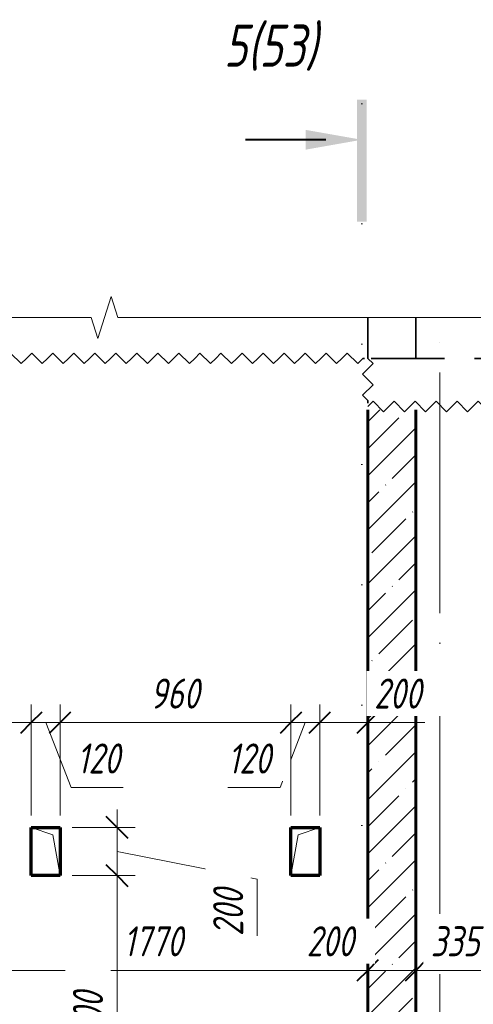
# Model space of a CAD drawing. Header units: millimetres. Extents: x -16800 to 60840, y 40904 to 48090.
# Tile 5 of 19: x -1786 to 101, y 43715 to 47808. Entities that reach past the tile are written whole.
import ezdxf

# ---------------------------------------------------------------- set-up
doc = ezdxf.new("R2010")
doc.units = ezdxf.units.MM
for name, pattern in [('01 Штриховая _4 мм_', [300, 175, -125]), ('ADSK_Линия разреза', [1000, 0, -500, 0, -500]), ('ADSK_Линия сетки', [1250, 1000, -125, 0, -125]), ('ADSK_Невидимые', [250, 150, -100]), ('ADSK_Пунктирная_п5', [250, 0, -250])]:
    doc.linetypes.add(name, pattern=pattern)
for name, color, linetype, lineweight in [('A-____-____-DIMS', 211, 'Continuous', 9), ('A-____-____-DIMS-50', 211, 'Continuous', 9), ('A-____-NOTE-TEXT', 131, 'Continuous', 20), ('A-DETL-GENF-HDLN', 90, 'ADSK_Невидимые', 20), ('A-DETL-GENF-OTLN', 92, 'Continuous', 20), ('A-DOOR-____-OTLN', 31, 'Continuous', 20), ('A-FLOR-____-MCUT', 192, 'Continuous', 50), ('A-FLOR-____-OTLN', 192, 'Continuous', 20), ('A-WALL-____-MCUT', 113, 'Continuous', 50), ('A-WALL-____-OTLN', 113, 'Continuous', 20), ('A-WALL-____-PATT', 111, 'Continuous', 50), ('G-____-____-SYMB', 111, 'ADSK_Пунктирная_п5', 20), ('S-GRID-____-OTLN', 1, 'Continuous', 9)]:
    doc.layers.add(name, color=color, linetype=linetype, lineweight=lineweight)
doc.styles.add('GOST Common_I_1', font='GOST Common Italic.ttf', dxfattribs={"width": 0.8, "height": 125})
doc.styles.add('GOST Common_I_3', font='GOST Common Italic.ttf', dxfattribs={"width": 0.8, "height": 175})
doc.dimstyles.new('ADSK_Округление_5мм__Узкий_', dxfattribs={"dimscale": 304.8, "dimtxt": 0.412449, "dimasz": 0.295276, "dimexe": 0.246063, "dimexo": 0.000538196, "dimgap": 0.065617, "dimtad": 1, "dimdec": 0, "dimlfac": 304.8, "dimrnd": 5, "dimdsep": 46, "dimtxsty": 'GOST Common_I_1', "dimblk1": 'OBLIQUE', "dimblk2": 'OBLIQUE', "dimsah": 1, "dimcen": 0.09, "dimdle": 0.246063, "dimazin": 0, "dimtfac": 1, "dimtdec": 4, "dimtix": 1, "dimtmove": 0, "dimatfit": 3, "dimfxl": 1, "dimtvp": 1, "dimtfill": 1, "dimtolj": 1, "dimtzin": 0, "dimlwd": 20, "dimlwe": 20, "dimarcsym": 2})
doc.dimstyles.new('ADSK_Округление_5мм__Узкий__1', dxfattribs={"dimscale": 304.8, "dimtxt": 0.412449, "dimasz": 0.295276, "dimexe": 0.246063, "dimexo": 0.000538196, "dimgap": 0.065617, "dimtad": 1, "dimdec": 0, "dimlfac": 304.8, "dimrnd": 5, "dimdsep": 46, "dimtxsty": 'GOST Common_I_1', "dimblk1": 'OBLIQUE', "dimblk2": 'OBLIQUE', "dimsah": 1, "dimcen": 0.09, "dimdle": 0.246063, "dimazin": 0, "dimtfac": 1, "dimtdec": 4, "dimtix": 1, "dimtmove": 1, "dimatfit": 3, "dimfxl": 1, "dimtvp": 1, "dimtfill": 1, "dimtolj": 1, "dimtzin": 0, "dimlwd": 20, "dimlwe": 20, "dimarcsym": 2})
doc.dimstyles.new('ADSK_Округление_5мм__Узкий__2', dxfattribs={"dimscale": 304.8, "dimtxt": 0.412449, "dimasz": 0.295276, "dimexe": 0.246063, "dimexo": 0.000538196, "dimgap": 0.065617, "dimtad": 1, "dimdec": 0, "dimlfac": 304.8, "dimrnd": 5, "dimdsep": 46, "dimtxsty": 'GOST Common_I_1', "dimblk1": 'OBLIQUE', "dimblk2": 'OBLIQUE', "dimsah": 1, "dimcen": 0.09, "dimdle": 0.246063, "dimazin": 0, "dimtfac": 1, "dimtdec": 4, "dimtix": 1, "dimtmove": 2, "dimatfit": 3, "dimfxl": 1, "dimtvp": 1, "dimtfill": 1, "dimtolj": 1, "dimtzin": 0, "dimlwd": 20, "dimlwe": 20, "dimarcsym": 2})

# ---------------------------------------------------------------- blocks, each defined once
blk = doc.blocks.new('ADSK_Дверь_ПроемПрямоугольный - ADSK_Дверь_ПроемПрямоугольный-1820829-КЖ1_Р_ВЭ15_Опалубка_2')
at = {"layer": 'A-DETL-GENF-HDLN'}
for p, q in [((31880.3, 44450), (32000.3, 44450)), ((31880.3, 44250), (31880.3, 44450)), ((32000.3, 44450), (32000.3, 44250))]:
    blk.add_line(p, q, dxfattribs=at)
at = {"layer": 'A-DETL-GENF-OTLN'}
for p, q in [((31880.3, 44250), (31910.3, 44420)), ((31910.3, 44420), (32000.3, 44450))]:
    blk.add_line(p, q, dxfattribs=at)
blk = doc.blocks.new('ADSK_Дверь_ПроемПрямоугольный - ADSK_Дверь_ПроемПрямоугольный-1820392-КЖ1_Р_ВЭ15_Опалубка_2')
at = {"layer": 'A-DETL-GENF-HDLN'}
for p, q in [((30920.3, 44450), (30800.3, 44450)), ((30800.3, 44450), (30800.3, 44250)), ((30920.3, 44250), (30920.3, 44450))]:
    blk.add_line(p, q, dxfattribs=at)
at = {"layer": 'A-DETL-GENF-OTLN'}
for p, q in [((30890.3, 44420), (30800.3, 44450)), ((30920.3, 44250), (30890.3, 44420))]:
    blk.add_line(p, q, dxfattribs=at)
blk = doc.blocks.new('ADSK_Обрыв_Линия - ADSK_Обрыв_линия-1421234-КЖ1_Р_ВЭ15_Опалубка_2')
at = {"layer": 'A-DETL-GENF-OTLN'}
for p, q in [((27430, 46570), (31049.5, 46570)), ((31160.8, 46570), (34779, 46570))]:
    blk.add_line(p, q, dxfattribs=at)
blk = doc.blocks.new('Последовательность узлов - 3мм масшт 15-V3-КЖ1_Р_ВЭ15_Опалубка_2')
at = {"layer": 'A-DETL-GENF-OTLN'}
for p, q in [((27630, 46400), (27651.875, 46421.875)), ((27695.625, 46378.125), (27651.875, 46421.875)), ((27717.5, 46400), (27739.375, 46421.875)), ((27783.125, 46378.125), (27739.375, 46421.875)), ((27805, 46400), (27826.875, 46421.875)), ((27870.625, 46378.125), (27826.875, 46421.875)), ((27892.5, 46400), (27914.375, 46421.875)), ((27958.125, 46378.125), (27914.375, 46421.875)), ((27980, 46400), (28001.875, 46421.875)), ((28045.625, 46378.125), (28001.875, 46421.875)), ((28067.5, 46400), (28089.375, 46421.875)), ((28133.125, 46378.125), (28089.375, 46421.875)), ((28155, 46400), (28176.875, 46421.875)), ((28220.625, 46378.125), (28176.875, 46421.875)), ((28242.5, 46400), (28264.375, 46421.875)), ((28308.125, 46378.125), (28264.375, 46421.875)), ((28330, 46400), (28351.875, 46421.875)), ((28395.625, 46378.125), (28351.875, 46421.875)), ((28417.5, 46400), (28439.375, 46421.875)), ((28483.125, 46378.125), (28439.375, 46421.875)), ((28505, 46400), (28526.875, 46421.875)), ((28570.625, 46378.125), (28526.875, 46421.875)), ((28592.5, 46400), (28614.375, 46421.875)), ((28658.125, 46378.125), (28614.375, 46421.875)), ((28680, 46400), (28701.875, 46421.875)), ((28745.625, 46378.125), (28701.875, 46421.875)), ((28767.5, 46400), (28789.375, 46421.875)), ((28833.125, 46378.125), (28789.375, 46421.875)), ((28855, 46400), (28876.875, 46421.875)), ((28920.625, 46378.125), (28876.875, 46421.875)), ((28942.5, 46400), (28964.375, 46421.875)), ((29008.125, 46378.125), (28964.375, 46421.875)), ((29030, 46400), (29051.875, 46421.875)), ((29095.625, 46378.125), (29051.875, 46421.875)), ((29117.5, 46400), (29139.375, 46421.875)), ((29183.125, 46378.125), (29139.375, 46421.875)), ((29205, 46400), (29226.875, 46421.875)), ((29270.625, 46378.125), (29226.875, 46421.875)), ((29292.5, 46400), (29314.375, 46421.875)), ((29358.125, 46378.125), (29314.375, 46421.875)), ((29380, 46400), (29401.875, 46421.875)), ((29445.625, 46378.125), (29401.875, 46421.875)), ((29467.5, 46400), (29489.375, 46421.875)), ((29533.125, 46378.125), (29489.375, 46421.875)), ((29555, 46400), (29576.875, 46421.875)), ((29620.625, 46378.125), (29576.875, 46421.875)), ((29642.5, 46400), (29664.375, 46421.875)), ((29708.125, 46378.125), (29664.375, 46421.875)), ((29730, 46400), (29751.875, 46421.875)), ((29795.625, 46378.125), (29751.875, 46421.875)), ((29817.5, 46400), (29839.375, 46421.875)), ((29883.125, 46378.125), (29839.375, 46421.875)), ((29905, 46400), (29926.875, 46421.875)), ((29970.625, 46378.125), (29926.875, 46421.875)), ((29992.5, 46400), (30014.375, 46421.875)), ((30058.125, 46378.125), (30014.375, 46421.875)), ((30080, 46400), (30101.875, 46421.875)), ((30145.625, 46378.125), (30101.875, 46421.875)), ((30167.5, 46400), (30189.375, 46421.875)), ((30233.125, 46378.125), (30189.375, 46421.875)), ((30255, 46400), (30276.875, 46421.875)), ((30320.625, 46378.125), (30276.875, 46421.875)), ((30342.5, 46400), (30364.375, 46421.875)), ((30408.125, 46378.125), (30364.375, 46421.875)), ((30430, 46400), (30451.875, 46421.875)), ((30495.625, 46378.125), (30451.875, 46421.875)), ((30517.5, 46400), (30539.375, 46421.875)), ((30583.125, 46378.125), (30539.375, 46421.875)), ((30605, 46400), (30626.875, 46421.875)), ((30670.625, 46378.125), (30626.875, 46421.875)), ((30692.5, 46400), (30714.375, 46421.875)), ((30758.125, 46378.125), (30714.375, 46421.875)), ((30780, 46400), (30801.875, 46421.875)), ((30845.625, 46378.125), (30801.875, 46421.875)), ((30867.5, 46400), (30889.375, 46421.875)), ((30933.125, 46378.125), (30889.375, 46421.875)), ((30955, 46400), (30976.875, 46421.875)), ((31020.625, 46378.125), (30976.875, 46421.875)), ((31042.5, 46400), (31064.375, 46421.875)), ((31108.125, 46378.125), (31064.375, 46421.875)), ((31130, 46400), (31151.875, 46421.875)), ((31195.625, 46378.125), (31151.875, 46421.875)), ((31217.5, 46400), (31239.375, 46421.875)), ((31283.125, 46378.125), (31239.375, 46421.875)), ((31305, 46400), (31326.875, 46421.875)), ((31370.625, 46378.125), (31326.875, 46421.875)), ((31392.5, 46400), (31414.375, 46421.875)), ((31458.125, 46378.125), (31414.375, 46421.875)), ((31480, 46400), (31501.875, 46421.875)), ((31545.625, 46378.125), (31501.875, 46421.875)), ((31567.5, 46400), (31589.375, 46421.875)), ((31633.125, 46378.125), (31589.375, 46421.875)), ((31655, 46400), (31676.875, 46421.875)), ((31720.625, 46378.125), (31676.875, 46421.875)), ((31742.5, 46400), (31764.375, 46421.875)), ((31808.125, 46378.125), (31764.375, 46421.875)), ((31830, 46400), (31851.875, 46421.875)), ((31895.625, 46378.125), (31851.875, 46421.875)), ((31917.5, 46400), (31939.375, 46421.875)), ((31983.125, 46378.125), (31939.375, 46421.875)), ((32005, 46400), (32026.875, 46421.875)), ((32070.625, 46378.125), (32026.875, 46421.875)), ((32092.5, 46400), (32114.375, 46421.875)), ((32158.125, 46378.125), (32114.375, 46421.875)), ((27717.5, 46400), (27695.625, 46378.125)), ((27805, 46400), (27783.125, 46378.125)), ((27892.5, 46400), (27870.625, 46378.125)), ((27980, 46400), (27958.125, 46378.125)), ((28067.5, 46400), (28045.625, 46378.125)), ((28155, 46400), (28133.125, 46378.125)), ((28242.5, 46400), (28220.625, 46378.125)), ((28330, 46400), (28308.125, 46378.125)), ((28417.5, 46400), (28395.625, 46378.125)), ((28505, 46400), (28483.125, 46378.125)), ((28592.5, 46400), (28570.625, 46378.125)), ((28680, 46400), (28658.125, 46378.125)), ((28767.5, 46400), (28745.625, 46378.125)), ((28855, 46400), (28833.125, 46378.125)), ((28942.5, 46400), (28920.625, 46378.125)), ((29030, 46400), (29008.125, 46378.125)), ((29117.5, 46400), (29095.625, 46378.125)), ((29205, 46400), (29183.125, 46378.125)), ((29292.5, 46400), (29270.625, 46378.125)), ((29380, 46400), (29358.125, 46378.125)), ((29467.5, 46400), (29445.625, 46378.125)), ((29555, 46400), (29533.125, 46378.125)), ((29642.5, 46400), (29620.625, 46378.125)), ((29730, 46400), (29708.125, 46378.125)), ((29817.5, 46400), (29795.625, 46378.125)), ((29905, 46400), (29883.125, 46378.125)), ((29992.5, 46400), (29970.625, 46378.125)), ((30080, 46400), (30058.125, 46378.125)), ((30167.5, 46400), (30145.625, 46378.125)), ((30255, 46400), (30233.125, 46378.125)), ((30342.5, 46400), (30320.625, 46378.125)), ((30430, 46400), (30408.125, 46378.125)), ((30517.5, 46400), (30495.625, 46378.125)), ((30605, 46400), (30583.125, 46378.125)), ((30692.5, 46400), (30670.625, 46378.125)), ((30780, 46400), (30758.125, 46378.125)), ((30867.5, 46400), (30845.625, 46378.125)), ((30955, 46400), (30933.125, 46378.125)), ((31042.5, 46400), (31020.625, 46378.125)), ((31130, 46400), (31108.125, 46378.125)), ((31217.5, 46400), (31195.625, 46378.125)), ((31305, 46400), (31283.125, 46378.125)), ((31392.5, 46400), (31370.625, 46378.125)), ((31480, 46400), (31458.125, 46378.125)), ((31567.5, 46400), (31545.625, 46378.125)), ((31655, 46400), (31633.125, 46378.125)), ((31742.5, 46400), (31720.625, 46378.125)), ((31830, 46400), (31808.125, 46378.125)), ((31917.5, 46400), (31895.625, 46378.125)), ((32005, 46400), (31983.125, 46378.125)), ((32092.5, 46400), (32070.625, 46378.125)), ((32180, 46400), (32158.125, 46378.125))]:
    blk.add_line(p, q, dxfattribs=at)
blk = doc.blocks.new('Последовательность узлов - 3мм масшт 15-1752345-КЖ1_Р_ВЭ15_Опалубка_2')
at = {"layer": 'A-DETL-GENF-OTLN'}
for p, q in [((27430, 46200), (27451.875, 46221.875)), ((27495.625, 46178.125), (27451.875, 46221.875)), ((27517.5, 46200), (27539.375, 46221.875)), ((27583.125, 46178.125), (27539.375, 46221.875)), ((27517.5, 46200), (27495.625, 46178.125)), ((27605, 46200), (27583.125, 46178.125))]:
    blk.add_line(p, q, dxfattribs=at)
blk = doc.blocks.new('Последовательность узлов - 3мм масшт 15-V4-КЖ1_Р_ВЭ15_Опалубка_2')
at = {"layer": 'A-DETL-GENF-OTLN'}
for p, q in [((32200, 46200), (32221.9, 46221.9)), ((32265.6, 46178.1), (32221.9, 46221.9)), ((32287.5, 46200), (32309.4, 46221.9)), ((32353.1, 46178.1), (32309.4, 46221.9)), ((32375, 46200), (32396.9, 46221.9)), ((32440.6, 46178.1), (32396.9, 46221.9)), ((32462.5, 46200), (32484.4, 46221.9)), ((32528.1, 46178.1), (32484.4, 46221.9)), ((32550, 46200), (32571.9, 46221.9)), ((32615.6, 46178.1), (32571.9, 46221.9)), ((32637.5, 46200), (32659.4, 46221.9)), ((32703.1, 46178.1), (32659.4, 46221.9)), ((32725, 46200), (32746.9, 46221.9)), ((32790.6, 46178.1), (32746.9, 46221.9)), ((32812.5, 46200), (32834.4, 46221.9)), ((32878.1, 46178.1), (32834.4, 46221.9)), ((32900, 46200), (32921.9, 46221.9)), ((32965.6, 46178.1), (32921.9, 46221.9)), ((32987.5, 46200), (33009.4, 46221.9)), ((33053.1, 46178.1), (33009.4, 46221.9)), ((33075, 46200), (33096.9, 46221.9)), ((33140.6, 46178.1), (33096.9, 46221.9)), ((33162.5, 46200), (33184.4, 46221.9)), ((33228.1, 46178.1), (33184.4, 46221.9)), ((33250, 46200), (33271.9, 46221.9)), ((33315.6, 46178.1), (33271.9, 46221.9)), ((33337.5, 46200), (33359.4, 46221.9)), ((33403.1, 46178.1), (33359.4, 46221.9)), ((33425, 46200), (33446.9, 46221.9)), ((33490.6, 46178.1), (33446.9, 46221.9)), ((33512.5, 46200), (33534.4, 46221.9)), ((33578.1, 46178.1), (33534.4, 46221.9)), ((33600, 46200), (33621.9, 46221.9)), ((33665.6, 46178.1), (33621.9, 46221.9)), ((33687.5, 46200), (33709.4, 46221.9)), ((33753.1, 46178.1), (33709.4, 46221.9)), ((33775, 46200), (33796.9, 46221.9)), ((33840.6, 46178.1), (33796.9, 46221.9)), ((33862.5, 46200), (33884.4, 46221.9)), ((33928.1, 46178.1), (33884.4, 46221.9)), ((33950, 46200), (33971.9, 46221.9)), ((34015.6, 46178.1), (33971.9, 46221.9)), ((34037.5, 46200), (34059.4, 46221.9)), ((34103.1, 46178.1), (34059.4, 46221.9)), ((34125, 46200), (34146.9, 46221.9)), ((34190.6, 46178.1), (34146.9, 46221.9)), ((34212.5, 46200), (34234.4, 46221.9)), ((34278.1, 46178.1), (34234.4, 46221.9)), ((34300, 46200), (34321.9, 46221.9)), ((34365.6, 46178.1), (34321.9, 46221.9)), ((34387.5, 46200), (34409.4, 46221.9)), ((34453.1, 46178.1), (34409.4, 46221.9)), ((34475, 46200), (34496.9, 46221.9)), ((34540.6, 46178.1), (34496.9, 46221.9)), ((34562.5, 46200), (34584.4, 46221.9)), ((34628.1, 46178.1), (34584.4, 46221.9)), ((34650, 46200), (34671.9, 46221.9)), ((34715.6, 46178.1), (34671.9, 46221.9)), ((32287.5, 46200), (32265.6, 46178.1)), ((32375, 46200), (32353.1, 46178.1)), ((32462.5, 46200), (32440.6, 46178.1)), ((32550, 46200), (32528.1, 46178.1)), ((32637.5, 46200), (32615.6, 46178.1)), ((32725, 46200), (32703.1, 46178.1)), ((32812.5, 46200), (32790.6, 46178.1)), ((32900, 46200), (32878.1, 46178.1)), ((32987.5, 46200), (32965.6, 46178.1)), ((33075, 46200), (33053.1, 46178.1)), ((33162.5, 46200), (33140.6, 46178.1)), ((33250, 46200), (33228.1, 46178.1)), ((33337.5, 46200), (33315.6, 46178.1)), ((33425, 46200), (33403.1, 46178.1)), ((33512.5, 46200), (33490.6, 46178.1)), ((33600, 46200), (33578.1, 46178.1)), ((33687.5, 46200), (33665.6, 46178.1)), ((33775, 46200), (33753.1, 46178.1)), ((33862.5, 46200), (33840.6, 46178.1)), ((33950, 46200), (33928.1, 46178.1)), ((34037.5, 46200), (34015.6, 46178.1)), ((34125, 46200), (34103.1, 46178.1)), ((34212.5, 46200), (34190.6, 46178.1)), ((34300, 46200), (34278.1, 46178.1)), ((34387.5, 46200), (34365.6, 46178.1)), ((34475, 46200), (34453.1, 46178.1)), ((34562.5, 46200), (34540.6, 46178.1)), ((34650, 46200), (34628.1, 46178.1)), ((34737.5, 46200), (34715.6, 46178.1))]:
    blk.add_line(p, q, dxfattribs=at)
blk = doc.blocks.new('Разрез - Номер вида и Номер листа спереди_3_5 мм-6455-КЖ1_Р_ВЭ15_Опалубка_2')
at = {"layer": 'G-____-____-SYMB', "linetype": 'Continuous', "lineweight": 9}
for points in [[(27425.3, 46969), (27385.4, 46969), (27385.4, 47475.6), (27425.3, 47475.6)], [(27171.4, 47350.1), (27405.1, 47308.9), (27171.4, 47267.7)]]:
    blk.add_hatch(color=256, dxfattribs=at).paths.add_polyline_path(points)
at = {"layer": 'G-____-____-SYMB', "linetype": 'Continuous', "lineweight": 40}
blk.add_line((27255.1, 47308.9), (26921.9, 47308.9), dxfattribs=at)
blk = doc.blocks.new('DIMBLOCK15-КЖ1_Р_ВЭ15_Опалубка_2')
at = {"layer": 'A-____-____-DIMS-50', "lineweight": 40}
for p, q in [((-2108.2, 43856.1), (-2063.2, 43901.1)), ((-338.2, 43856.1), (-293.2, 43901.1)), ((-2108.2, 43856.1), (-2153.2, 43811.1)), ((-338.2, 43856.1), (-383.2, 43811.1))]:
    blk.add_line(p, q, dxfattribs=at)
at = {"layer": 'A-____-____-DIMS-50', "lineweight": 20}
for p, q in [((-2108.2, 43856.1), (-2108.2, 43869.7)), ((-2108.2, 43856.1), (-338.2, 43856.1)), ((-2108.2, 43856.1), (-2108.2, 43781.1)), ((-338.2, 43856.1), (-338.2, 43869.7)), ((-338.2, 43856.1), (-338.2, 43781.1))]:
    blk.add_line(p, q, dxfattribs=at)
at = {"layer": 'A-____-____-DIMS-50', "color": 0, "lineweight": 20, "insert": (-1354.2, 44039.4), "char_height": 125, "width": 314.499, "attachment_point": 1, "line_spacing_factor": 1.022761, "style": 'GOST Common_I_1', "bg_fill": 3, "box_fill_scale": 1.25, "bg_fill_color": 256, "bg_fill_true_color": 13158600, "bg_fill_transparency": 0}
blk.add_mtext('1770', dxfattribs=at)
blk = doc.blocks.new('_Oblique')
at = {"color": 0, "linetype": 'ByBlock', "lineweight": -2}
blk.add_line((-0.5, -0.5), (0.5, 0.5), dxfattribs=at)
blk = doc.blocks.new('DIMBLOCK16-КЖ1_Р_ВЭ15_Опалубка_2')
at = {"layer": 'A-____-____-DIMS-50', "lineweight": 40}
for p, q in [((-338.2, 43856.1), (-293.2, 43901.1)), ((-138.2, 43856.1), (-93.2, 43901.1)), ((-338.2, 43856.1), (-383.2, 43811.1)), ((-138.2, 43856.1), (-183.2, 43811.1))]:
    blk.add_line(p, q, dxfattribs=at)
at = {"layer": 'A-____-____-DIMS-50', "lineweight": 20}
for p, q in [((-592.1, 43856.1), (-356.2, 43856.1)), ((-356.2, 43856.1), (-238.2, 43856.1)), ((-338.2, 43856.1), (-338.2, 43869.7)), ((-338.2, 43856.1), (-138.2, 43856.1)), ((-338.2, 43856.1), (-338.2, 43781.1)), ((-138.2, 43856.1), (-138.2, 43869.7)), ((-138.2, 43856.1), (-138.2, 43781.1))]:
    blk.add_line(p, q, dxfattribs=at)
at = {"layer": 'A-____-____-DIMS-50', "color": 0, "lineweight": 20, "insert": (-592.1, 44039.4), "char_height": 125, "width": 253.133, "attachment_point": 1, "line_spacing_factor": 1.022761, "style": 'GOST Common_I_1', "bg_fill": 3, "box_fill_scale": 1.25, "bg_fill_color": 256, "bg_fill_true_color": 13158600, "bg_fill_transparency": 0}
blk.add_mtext('200', dxfattribs=at)
blk = doc.blocks.new('DIMBLOCK17-КЖ1_Р_ВЭ15_Опалубка_2')
at = {"layer": 'A-____-____-DIMS-50', "lineweight": 20}
for p, q in [((196.8, 43856.1), (196.8, 44105.6)), ((-138.2, 43856.1), (-138.2, 43869.7)), ((-138.2, 43856.1), (196.8, 43856.1)), ((-138.2, 43856.1), (-138.2, 43781.1)), ((196.8, 43856.1), (196.8, 43781.1))]:
    blk.add_line(p, q, dxfattribs=at)
at = {"layer": 'A-____-____-DIMS-50', "lineweight": 40}
for p, q in [((-138.2, 43856.1), (-93.2, 43901.1)), ((196.8, 43856.1), (241.8, 43901.1)), ((-138.2, 43856.1), (-183.2, 43811.1)), ((196.8, 43856.1), (151.8, 43811.1))]:
    blk.add_line(p, q, dxfattribs=at)
at = {"layer": 'A-____-____-DIMS-50', "color": 0, "lineweight": 20, "insert": (-76.1, 44039.4), "char_height": 125, "width": 253.133, "attachment_point": 1, "line_spacing_factor": 1.022761, "style": 'GOST Common_I_1', "bg_fill": 3, "box_fill_scale": 1.25, "bg_fill_color": 256, "bg_fill_true_color": 13158600, "bg_fill_transparency": 0}
blk.add_mtext('335', dxfattribs=at)
blk = doc.blocks.new('DIMBLOCK31-КЖ1_Р_ВЭ15_Опалубка_2')
at = {"layer": 'A-____-____-DIMS-50', "lineweight": 20}
for p, q in [((-537.9, 44886), (-537.9, 44961)), ((-338.2, 44886), (-338.2, 44961)), ((-263.2, 44886), (-537.9, 44886)), ((-537.9, 44886), (-537.9, 44500)), ((-336.6, 44886), (-438, 44886)), ((-338.2, 44886), (-338.2, 44872.3)), ((-100.7, 44886), (-336.6, 44886))]:
    blk.add_line(p, q, dxfattribs=at)
at = {"layer": 'A-____-____-DIMS-50', "lineweight": 40}
for p, q in [((-537.9, 44886), (-492.9, 44931)), ((-338.2, 44886), (-293.2, 44931)), ((-537.9, 44886), (-582.9, 44841)), ((-338.2, 44886), (-383.2, 44841))]:
    blk.add_line(p, q, dxfattribs=at)
at = {"layer": 'A-____-____-DIMS-50', "color": 0, "lineweight": 20, "insert": (-311.6, 45069.3), "char_height": 125, "width": 253.133, "attachment_point": 1, "line_spacing_factor": 1.022761, "style": 'GOST Common_I_1', "bg_fill": 3, "box_fill_scale": 1.25, "bg_fill_color": 256, "bg_fill_true_color": 13158600, "bg_fill_transparency": 0}
blk.add_mtext('200', dxfattribs=at)
blk = doc.blocks.new('DIMBLOCK32-КЖ1_Р_ВЭ15_Опалубка_2')
at = {"layer": 'A-____-____-DIMS-50', "lineweight": 20}
for p, q in [((-657.9, 44886), (-657.9, 44961)), ((-537.9, 44886), (-537.9, 44961)), ((-703.1, 44616), (-597.9, 44886)), ((-537.9, 44886), (-657.9, 44886)), ((-657.9, 44886), (-657.9, 44500)), ((-537.9, 44886), (-537.9, 44500)), ((-919.9, 44616), (-703.1, 44616))]:
    blk.add_line(p, q, dxfattribs=at)
at = {"layer": 'A-____-____-DIMS-50', "lineweight": 40}
for p, q in [((-657.9, 44886), (-612.9, 44931)), ((-537.9, 44886), (-492.9, 44931)), ((-657.9, 44886), (-702.9, 44841)), ((-537.9, 44886), (-582.9, 44841))]:
    blk.add_line(p, q, dxfattribs=at)
at = {"layer": 'A-____-____-DIMS-50', "color": 0, "lineweight": 20, "insert": (-919.9, 44799.3), "char_height": 125, "width": 230.121, "attachment_point": 1, "line_spacing_factor": 1.022761, "style": 'GOST Common_I_1', "bg_fill": 3, "box_fill_scale": 1.25, "bg_fill_color": 256, "bg_fill_true_color": 13158600, "bg_fill_transparency": 0}
blk.add_mtext('120', dxfattribs=at)
blk = doc.blocks.new('DIMBLOCK33-КЖ1_Р_ВЭ15_Опалубка_2')
at = {"layer": 'A-____-____-DIMS-50', "lineweight": 20}
for p, q in [((-1617.9, 44886), (-1617.9, 44961)), ((-657.9, 44886), (-657.9, 44961)), ((-657.9, 44886), (-1617.9, 44886)), ((-1617.9, 44886), (-1617.9, 44500)), ((-657.9, 44886), (-657.9, 44500))]:
    blk.add_line(p, q, dxfattribs=at)
at = {"layer": 'A-____-____-DIMS-50', "lineweight": 40}
for p, q in [((-1617.9, 44886), (-1572.9, 44931)), ((-657.9, 44886), (-612.9, 44931)), ((-1617.9, 44886), (-1662.9, 44841)), ((-657.9, 44886), (-702.9, 44841))]:
    blk.add_line(p, q, dxfattribs=at)
at = {"layer": 'A-____-____-DIMS-50', "color": 0, "lineweight": 20, "insert": (-1243.4, 45069.3), "char_height": 125, "width": 253.133, "attachment_point": 1, "line_spacing_factor": 1.022761, "style": 'GOST Common_I_1', "bg_fill": 3, "box_fill_scale": 1.25, "bg_fill_color": 256, "bg_fill_true_color": 13158600, "bg_fill_transparency": 0}
blk.add_mtext('960', dxfattribs=at)
blk = doc.blocks.new('DIMBLOCK34-КЖ1_Р_ВЭ15_Опалубка_2')
at = {"layer": 'A-____-____-DIMS-50', "lineweight": 20}
for p, q in [((-1737.9, 44886), (-1737.9, 44961)), ((-1617.9, 44886), (-1617.9, 44961)), ((-1617.9, 44886), (-1737.9, 44886)), ((-1737.9, 44886), (-1737.9, 44500)), ((-1572.7, 44616), (-1677.9, 44886)), ((-1617.9, 44886), (-1617.9, 44500)), ((-1355.9, 44616), (-1572.7, 44616))]:
    blk.add_line(p, q, dxfattribs=at)
at = {"layer": 'A-____-____-DIMS-50', "lineweight": 40}
for p, q in [((-1737.9, 44886), (-1692.9, 44931)), ((-1617.9, 44886), (-1572.9, 44931)), ((-1737.9, 44886), (-1782.9, 44841)), ((-1617.9, 44886), (-1662.9, 44841))]:
    blk.add_line(p, q, dxfattribs=at)
at = {"layer": 'A-____-____-DIMS-50', "color": 0, "lineweight": 20, "insert": (-1547.7, 44799.3), "char_height": 125, "width": 230.121, "attachment_point": 1, "line_spacing_factor": 1.022761, "style": 'GOST Common_I_1', "bg_fill": 3, "box_fill_scale": 1.25, "bg_fill_color": 256, "bg_fill_true_color": 13158600, "bg_fill_transparency": 0}
blk.add_mtext('120', dxfattribs=at)
blk = doc.blocks.new('DIMBLOCK35-КЖ1_Р_ВЭ15_Опалубка_2')
at = {"layer": 'A-____-____-DIMS-50', "lineweight": 20}
for p, q in [((-2108.2, 44886), (-2108.2, 44961)), ((-1737.9, 44886), (-1737.9, 44961)), ((-1737.9, 44886), (-2183.2, 44886)), ((-2108.2, 44886), (-2108.2, 44872.3)), ((-1737.9, 44886), (-1737.9, 44500))]:
    blk.add_line(p, q, dxfattribs=at)
at = {"layer": 'A-____-____-DIMS-50', "lineweight": 40}
for p, q in [((-2108.2, 44886), (-2063.2, 44931)), ((-1737.9, 44886), (-1692.9, 44931)), ((-2108.2, 44886), (-2153.2, 44841)), ((-1737.9, 44886), (-1782.9, 44841))]:
    blk.add_line(p, q, dxfattribs=at)
at = {"layer": 'A-____-____-DIMS-50', "color": 0, "lineweight": 20, "insert": (-2028.5, 45069.3), "char_height": 125, "width": 253.133, "attachment_point": 1, "line_spacing_factor": 1.022761, "style": 'GOST Common_I_1', "bg_fill": 3, "box_fill_scale": 1.25, "bg_fill_color": 256, "bg_fill_true_color": 13158600, "bg_fill_transparency": 0}
blk.add_mtext('370', dxfattribs=at)
blk = doc.blocks.new('DIMBLOCK36-КЖ1_Р_ВЭ15_Опалубка_2')
at = {"layer": 'A-____-____-DIMS-50', "lineweight": 40}
for p, q in [((-1381.2, 44450), (-1426.2, 44495)), ((-1381.2, 44450), (-1336.2, 44405)), ((-1381.2, 44250), (-1426.2, 44295)), ((-1381.2, 44250), (-1336.2, 44205))]:
    blk.add_line(p, q, dxfattribs=at)
at = {"layer": 'A-____-____-DIMS-50', "lineweight": 20}
for p, q in [((-1381.2, 44525), (-1381.2, 44250)), ((-1381.2, 44450), (-1567.9, 44450)), ((-1381.2, 44450), (-1306.2, 44450)), ((-798.1, 44234.9), (-1381.2, 44350)), ((-1381.2, 44250), (-1567.9, 44250)), ((-1381.2, 44250), (-1306.2, 44250)), ((-798.1, 43998.9), (-798.1, 44234.9))]:
    blk.add_line(p, q, dxfattribs=at)
at = {"layer": 'A-____-____-DIMS-50', "color": 0, "lineweight": 20, "insert": (-981.4, 43998.9), "char_height": 125, "width": 253.133, "attachment_point": 1, "rotation": 90, "line_spacing_factor": 1.022761, "style": 'GOST Common_I_1', "bg_fill": 3, "box_fill_scale": 1.25, "bg_fill_color": 256, "bg_fill_true_color": 13158600, "bg_fill_transparency": 0}
blk.add_mtext('200', dxfattribs=at)
blk = doc.blocks.new('DIMBLOCK37-КЖ1_Р_ВЭ15_Опалубка_2')
at = {"layer": 'A-____-____-DIMS-50', "lineweight": 40}
for p, q in [((-1381.2, 44250), (-1426.2, 44295)), ((-1381.2, 44250), (-1336.2, 44205)), ((-1381.2, 43250), (-1426.2, 43295)), ((-1381.2, 43250), (-1336.2, 43205))]:
    blk.add_line(p, q, dxfattribs=at)
at = {"layer": 'A-____-____-DIMS-50', "lineweight": 20}
for p, q in [((-1381.2, 44250), (-1567.9, 44250)), ((-1381.2, 44250), (-1381.2, 43175)), ((-1381.2, 44250), (-1306.2, 44250)), ((-1381.2, 43250), (-1456.2, 43250)), ((-1381.2, 43250), (-1367.6, 43250))]:
    blk.add_line(p, q, dxfattribs=at)
at = {"layer": 'A-____-____-DIMS-50', "color": 0, "lineweight": 20, "insert": (-1564.5, 43524), "char_height": 125, "width": 314.499, "attachment_point": 1, "rotation": 90, "line_spacing_factor": 1.022761, "style": 'GOST Common_I_1', "bg_fill": 3, "box_fill_scale": 1.25, "bg_fill_color": 256, "bg_fill_true_color": 13158600, "bg_fill_transparency": 0}
blk.add_mtext('1000', dxfattribs=at)

msp = doc.modelspace()

# ---------------------------------------------------------------- hatches: boundary and pattern name
at = {"layer": 'A-WALL-____-PATT', "lineweight": 9}
h = msp.add_hatch(dxfattribs=at)
h.set_pattern_fill('FP_1', color=256, style=0, pattern_type=2)
h.set_pattern_definition([(45, (-34894.86, 65910), (-112.2532, 112.2532), []), (45, (-34782.61, 65910), (-112.2532, 112.2532), [198.438, -39.688, 1.676, -38.011])])
h.paths.add_polyline_path([(-338.1576, 43250), (-138.1576, 43250), (-138.1576, 46186), (-338.1576, 46186), (-338.1576, 44512.3112)])

# ---------------------------------------------------------------- linework, layer by layer
at = {"layer": 'A-____-NOTE-TEXT'}
for p, q in [((-1405.4793, 46656.6501), (-1433.6336, 46570)), ((-1377.3249, 46570), (-1405.4793, 46656.6501)), ((-1488.6336, 46570), (-1461.1336, 46483.3975)), ((-1433.6336, 46570), (-1461.1336, 46483.3975))]:
    msp.add_line(p, q, dxfattribs=at)
at = {"layer": 'A-FLOR-____-MCUT', "linetype": '01 Штриховая _4 мм_', "lineweight": 35}
for p, q in [((2380.8899, 46400), (-324.1576, 46400)), ((-338.1576, 46225), (-338.1576, 46214))]:
    msp.add_line(p, q, dxfattribs=at)
at = {"layer": 'A-FLOR-____-OTLN', "linetype": '01 Штриховая _4 мм_', "lineweight": 35}
msp.add_line((-358.1572, 46400), (-352.1576, 46400), dxfattribs=at)
at = {"layer": 'A-WALL-____-MCUT', "linetype": '01 Штриховая _4 мм_', "lineweight": 35}
for p, q in [((-338.1576, 46570), (-338.1576, 46400)), ((-138.1576, 46400), (-138.1576, 46570)), ((-324.1576, 46400), (-138.1576, 46400))]:
    msp.add_line(p, q, dxfattribs=at)
at = {"layer": 'A-WALL-____-MCUT', "lineweight": 60}
for p, q in [((-338.1576, 46186), (-338.1576, 43250)), ((-138.1576, 43250), (-138.1576, 46186))]:
    msp.add_line(p, q, dxfattribs=at)
at = {"layer": 'A-WALL-____-OTLN', "linetype": '01 Штриховая _4 мм_', "lineweight": 35}
msp.add_line((-358.1572, 46400), (-352.1576, 46400), dxfattribs=at)
at = {"layer": 'A-WALL-____-OTLN', "lineweight": 70}
for p, q in [((-1737.8976, 44450), (-1617.8976, 44450)), ((-1737.8976, 44250), (-1737.8976, 44450)), ((-1617.8976, 44450), (-1617.8976, 44250)), ((-657.8976, 44450), (-537.8976, 44450)), ((-657.8976, 44250), (-657.8976, 44450)), ((-537.8976, 44450), (-537.8976, 44250)), ((-1617.8976, 44250), (-1737.8976, 44250)), ((-537.8976, 44250), (-657.8976, 44250))]:
    msp.add_line(p, q, dxfattribs=at)
at = {"layer": 'G-____-____-SYMB', "linetype": 'ADSK_Линия разреза'}
msp.add_line((-363.0509, 47458.9189), (-363.0509, 41997.4741), dxfattribs=at)
at = {"layer": 'S-GRID-____-OTLN', "linetype": 'ADSK_Линия сетки'}
msp.add_line((-38.1572, 41590.6389), (-38.1572, 46570), dxfattribs=at)

# ---------------------------------------------------------------- block references
at = {"layer": 'A-DETL-GENF-OTLN'}
for name in ['ADSK_Обрыв_Линия - ADSK_Обрыв_линия-1421234-КЖ1_Р_ВЭ15_Опалубка_2', 'Последовательность узлов - 3мм масшт 15-V3-КЖ1_Р_ВЭ15_Опалубка_2', 'Последовательность узлов - 3мм масшт 15-V4-КЖ1_Р_ВЭ15_Опалубка_2']:
    msp.add_blockref(name, (-32538.1572, 0), dxfattribs=at)
at = {"layer": 'A-DETL-GENF-OTLN', "rotation": 270}
msp.add_blockref('Последовательность узлов - 3мм масшт 15-1752345-КЖ1_Р_ВЭ15_Опалубка_2', (-46538.1576, 73830), dxfattribs=at)
at = {"layer": 'A-DOOR-____-OTLN'}
for name in ['ADSK_Дверь_ПроемПрямоугольный - ADSK_Дверь_ПроемПрямоугольный-1820392-КЖ1_Р_ВЭ15_Опалубка_2', 'ADSK_Дверь_ПроемПрямоугольный - ADSK_Дверь_ПроемПрямоугольный-1820829-КЖ1_Р_ВЭ15_Опалубка_2']:
    msp.add_blockref(name, (-32538.1572, 0), dxfattribs=at)
at = {"layer": 'G-____-____-SYMB', "linetype": 'Continuous', "lineweight": 40}
msp.add_blockref('Разрез - Номер вида и Номер листа спереди_3_5 мм-6455-КЖ1_Р_ВЭ15_Опалубка_2', (-27768.1576, 0), dxfattribs=at)

# ---------------------------------------------------------------- texts
at = {"layer": 'G-____-____-SYMB', "linetype": 'Continuous', "lineweight": 9, "insert": (-936.1507, 47787.7572), "char_height": 175, "width": 516.28675, "attachment_point": 1, "style": 'GOST Common_I_3'}
msp.add_mtext('5(53)', dxfattribs=at)

# ---------------------------------------------------------------- next in the draw order: dimensions: what is measured, and where the dimension line sits
at = {"layer": 'A-____-____-DIMS', "lineweight": 20}
dim = msp.add_linear_dim(base=(-537.8976, 44885.9884), p1=(-338.1576, 44822.3488), p2=(-537.8976, 44450), dimstyle='ADSK_Округление_5мм__Узкий__1', override={"dimpost": '<>', "dimfxl": 422.539545}, dxfattribs=at)
dim.commit()
dim.dimension.update_dxf_attribs({"geometry": 'DIMBLOCK31-КЖ1_Р_ВЭ15_Опалубка_2', "text_midpoint": (-185.0631, 44986.0086), "dimtype": 160})
dim = msp.add_linear_dim(base=(-338.1576, 43856.0618), p1=(-2108.1572, 43919.7014), p2=(-338.1576, 43919.7014), dimstyle='ADSK_Округление_5мм__Узкий_', override={"dimpost": '<>', "dimfxl": 1769.999598}, dxfattribs=at)
dim.commit()
dim.dimension.update_dxf_attribs({"geometry": 'DIMBLOCK15-КЖ1_Р_ВЭ15_Опалубка_2', "text_midpoint": (-1223.1574, 43938.5618)})

# ---------------------------------------------------------------- next in the draw order: dimensions: what is measured, and where the dimension line sits
for base, p1, p2, override, picture, middle in [((-657.8976, 44885.9884), (-537.8976, 44450), (-657.8976, 44450), {"dimpost": '<>', "dimfxl": 120}, 'DIMBLOCK32-КЖ1_Р_ВЭ15_Опалубка_2', (-804.8344, 44716.0086)), ((-138.1576, 43856.0618), (-338.1576, 43919.7014), (-138.1576, 43919.7014), {"dimpost": '<>', "dimfxl": 200}, 'DIMBLOCK16-КЖ1_Р_ВЭ15_Опалубка_2', (-465.5631, 43956.082))]:
    dim = msp.add_linear_dim(base=base, p1=p1, p2=p2, dimstyle='ADSK_Округление_5мм__Узкий__1', override=override, dxfattribs=at)
    dim.commit()
    dim.dimension.update_dxf_attribs({"geometry": picture, "text_midpoint": middle, "dimtype": 160})

# ---------------------------------------------------------------- next in the draw order: dimensions: what is measured, and where the dimension line sits
for base, p1, p2, override, picture, middle in [((-1617.8976, 44885.9884), (-657.8976, 44450), (-1617.8976, 44450), {"dimpost": '<>', "dimfxl": 960}, 'DIMBLOCK33-КЖ1_Р_ВЭ15_Опалубка_2', (-1137.8976, 44968.4884)), ((196.8428, 43856.0618), (-138.1576, 43919.7014), (196.8428, 44155.6059), {"dimpost": '<>', "dimfxl": 409.726998}, 'DIMBLOCK17-КЖ1_Р_ВЭ15_Опалубка_2', (29.3426, 43938.5618))]:
    dim = msp.add_linear_dim(base=base, p1=p1, p2=p2, dimstyle='ADSK_Округление_5мм__Узкий_', override=override, dxfattribs=at)
    dim.commit()
    dim.dimension.update_dxf_attribs({"geometry": picture, "text_midpoint": middle})

# ---------------------------------------------------------------- next in the draw order: dimensions: what is measured, and where the dimension line sits
dim = msp.add_linear_dim(base=(-1737.8976, 44885.9884), p1=(-1617.8976, 44450), p2=(-1737.8976, 44450), dimstyle='ADSK_Округление_5мм__Узкий__1', override={"dimpost": '<>', "dimfxl": 120}, dxfattribs=at)
dim.commit()
dim.dimension.update_dxf_attribs({"geometry": 'DIMBLOCK34-КЖ1_Р_ВЭ15_Опалубка_2', "text_midpoint": (-1432.6072, 44716.0086), "dimtype": 160})

# ---------------------------------------------------------------- next in the draw order: dimensions: what is measured, and where the dimension line sits
dim = msp.add_linear_dim(base=(-2108.1572, 44885.9884), p1=(-1737.8976, 44450), p2=(-2108.1572, 44822.3488), dimstyle='ADSK_Округление_5мм__Узкий_', override={"dimpost": '<>', "dimfxl": 525.105484}, dxfattribs=at)
dim.commit()
dim.dimension.update_dxf_attribs({"geometry": 'DIMBLOCK35-КЖ1_Р_ВЭ15_Опалубка_2', "text_midpoint": (-1923.0274, 44968.4884)})
dim = msp.add_linear_dim(base=(-1381.1917, 44250), p1=(-1617.8976, 44450), p2=(-1617.8976, 44250), angle=90, dimstyle='ADSK_Округление_5мм__Узкий__1', override={"dimpost": '<>', "dimfxl": 200}, dxfattribs=at)
dim.commit()
dim.dimension.update_dxf_attribs({"geometry": 'DIMBLOCK36-КЖ1_Р_ВЭ15_Опалубка_2', "text_midpoint": (-898.0786, 44125.4764), "dimtype": 160, "text_rotation": 90})

# ---------------------------------------------------------------- next in the draw order: dimensions: what is measured, and where the dimension line sits
dim = msp.add_linear_dim(base=(-1381.1917, 43250), p1=(-1617.8976, 44250), p2=(-1317.5521, 43250), angle=90, dimstyle='ADSK_Округление_5мм__Узкий__2', override={"dimpost": '<>', "dimfxl": 1044.129974}, dxfattribs=at)
dim.commit()
dim.dimension.update_dxf_attribs({"geometry": 'DIMBLOCK37-КЖ1_Р_ВЭ15_Опалубка_2', "text_midpoint": (-1481.2119, 43681.2185), "dimtype": 160, "text_rotation": 90})

doc.saveas('drawing.dxf')
